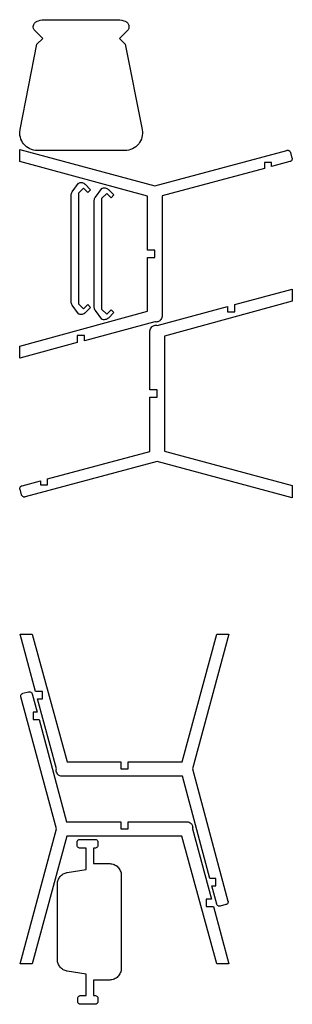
# Model space of a CAD drawing. Extents: x 0 to 47, y 0 to 169.
import ezdxf

# ---------------------------------------------------------------- set-up
doc = ezdxf.new("R2010")
doc.units = 0
doc.layers.get('0').update_dxf_attribs({"linetype": 'CONTINUOUS'})

msp = doc.modelspace()

# ---------------------------------------------------------------- linework, layer by layer
at = {"color": 0, "const_width": 0.013123}
for points in [[(16.8789, 169.188), (16.9644, 169.188), (17.2213, 169.168), (17.5581, 169.11), (17.8861, 169.014), (18.1251, 168.918), (18.2019, 168.881), (18.2551, 168.854), (18.4019, 168.75), (18.5635, 168.579), (18.6807, 168.375), (18.7378, 168.206), (18.7475, 168.146), (18.7572, 168.087), (18.7582, 167.908), (18.7131, 167.678), (18.6154, 167.464), (18.5099, 167.318), (18.4681, 167.276), (17.1486, 165.957), (18.1386, 164.967), (21.0211, 150.306), (21.0372, 150.224), (21.0672, 149.974), (21.0764, 149.643), (21.0492, 149.315), (20.9864, 148.993), (20.8888, 148.679), (20.7571, 148.378), (20.5921, 148.09), (20.4474, 147.885), (20.3944, 147.821), (20.3415, 147.757), (20.1681, 147.575), (19.9182, 147.357), (19.6475, 147.171), (19.3586, 147.014), (19.0546, 146.89), (18.7379, 146.8), (18.4112, 146.746), (18.161, 146.726), (18.0775, 146.726), (3.01981, 146.726), (2.93636, 146.726), (2.68604, 146.746), (2.35943, 146.8), (2.04269, 146.89), (1.73861, 147.014), (1.44982, 147.171), (1.17909, 147.357), (0.929199, 147.575), (0.755806, 147.757), (0.702854, 147.821), (0.649849, 147.885), (0.505208, 148.09), (0.340169, 148.378), (0.208496, 148.679), (0.110894, 148.993), (0.048123, 149.315), (0.020942, 149.643), (0.030002, 149.974), (0.060059, 150.224), (0.076172, 150.306), (2.95871, 164.967), (3.94868, 165.957), (2.62924, 167.276), (2.58735, 167.318), (2.48188, 167.464), (2.38417, 167.678), (2.33908, 167.908), (2.34011, 168.087), (2.34983, 168.146), (2.35949, 168.206), (2.41656, 168.375), (2.53375, 168.579), (2.69532, 168.75), (2.84218, 168.854), (2.89535, 168.881), (2.97211, 168.918), (3.21121, 169.014), (3.53922, 169.11), (3.87603, 169.168), (4.13282, 169.188), (4.21843, 169.188), (16.8789, 169.188)], [(43.2614, 143.968), (43.2614, 144.668), (42.0114, 144.668), (42.0114, 143.633), (24.4387, 138.925), (24.4387, 118.247), (24.4387, 118.195), (24.4167, 118.038), (24.3519, 117.839), (24.2478, 117.659), (24.1456, 117.538), (24.1067, 117.503), (24.0678, 117.468), (23.936, 117.379), (23.7454, 117.295), (23.5415, 117.252), (23.3829, 117.247), (23.331, 117.253), (23.1887, 117.268), (11.1107, 114.032), (11.1107, 114.916), (9.86068, 114.916), (9.86068, 113.697), (0.006565, 111.057), (0.006565, 113.097), (21.9387, 119.106), (21.9387, 128.339), (23.1887, 128.339), (23.1887, 129.589), (21.9387, 129.589), (21.9387, 138.858), (0.006565, 144.799), (0.006565, 146.872), (23.1887, 140.66), (45.8881, 146.743), (45.9124, 146.749), (45.9879, 146.758), (46.0861, 146.754), (46.1801, 146.732), (46.2674, 146.693), (46.3456, 146.636), (46.4121, 146.567), (46.4646, 146.483), (46.4939, 146.414), (46.5004, 146.389), (46.7592, 145.422), (46.7657, 145.399), (46.7754, 145.324), (46.7715, 145.225), (46.749, 145.131), (46.7093, 145.043), (46.6536, 144.965), (46.5835, 144.899), (46.5003, 144.846), (46.43, 144.817), (46.4057, 144.811), (43.2614, 143.968)], [(12.1689, 139.981), (11.6991, 139.511), (10.9625, 140.247), (10.0786, 139.364), (10.0786, 120.383), (10.9625, 119.5), (11.6991, 120.236), (12.1689, 119.766), (11.2358, 118.833), (11.2082, 118.806), (11.1168, 118.731), (10.9858, 118.651), (10.8457, 118.592), (10.6989, 118.555), (10.5482, 118.54), (10.3964, 118.549), (10.246, 118.581), (10.135, 118.62), (10.0998, 118.637), (9.02001, 120.12), (8.9969, 120.152), (8.93761, 120.255), (8.87761, 120.399), (8.84093, 120.552), (8.82856, 120.67), (8.82856, 120.709), (8.82856, 139.038), (8.82856, 139.078), (8.84093, 139.196), (8.87761, 139.347), (8.93761, 139.492), (8.9969, 139.594), (9.02001, 139.626), (10.0998, 141.11), (10.135, 141.126), (10.246, 141.165), (10.3964, 141.199), (10.5482, 141.207), (10.6989, 141.192), (10.8457, 141.156), (10.9858, 141.096), (11.1168, 141.015), (11.2082, 140.942), (11.2358, 140.914), (12.1689, 139.981)], [(16.1531, 139.078), (15.6831, 138.608), (14.9464, 139.344), (14.0626, 138.46), (14.0626, 119.48), (14.9464, 118.597), (15.6831, 119.333), (16.1531, 118.863), (15.2199, 117.93), (15.1922, 117.902), (15.1008, 117.828), (14.9699, 117.748), (14.8297, 117.689), (14.6829, 117.652), (14.5322, 117.637), (14.3804, 117.646), (14.23, 117.678), (14.119, 117.717), (14.0839, 117.734), (13.0041, 119.217), (12.981, 119.249), (12.9216, 119.352), (12.8617, 119.496), (12.825, 119.649), (12.8126, 119.766), (12.8126, 119.806), (12.8126, 138.135), (12.8126, 138.174), (12.825, 138.292), (12.8617, 138.444), (12.9216, 138.589), (12.981, 138.692), (13.0041, 138.723), (14.0839, 140.207), (14.119, 140.224), (14.23, 140.263), (14.3804, 140.294), (14.5322, 140.303), (14.6829, 140.289), (14.8297, 140.251), (14.9699, 140.193), (15.1008, 140.112), (15.1922, 140.039), (15.2199, 140.011), (16.1531, 139.078)], [(3.54943, 89.9615), (3.54943, 89.2611), (4.79943, 89.2611), (4.79943, 90.2964), (22.3735, 95.0054), (22.3735, 104.34), (23.6221, 104.34), (23.6221, 105.59), (22.3735, 105.59), (22.3735, 115.682), (22.3735, 115.735), (22.3956, 115.892), (22.4603, 116.09), (22.5644, 116.27), (22.6665, 116.392), (22.7056, 116.427), (22.7446, 116.462), (22.8762, 116.55), (23.0668, 116.634), (23.2707, 116.677), (23.4292, 116.682), (23.4813, 116.677), (23.6221, 116.661), (35.7001, 119.898), (35.7001, 119.014), (36.9501, 119.014), (36.9501, 120.233), (46.8043, 122.873), (46.8043, 120.832), (24.8735, 114.824), (24.8735, 95.0717), (46.8043, 89.1314), (46.8043, 87.0578), (23.6221, 93.2693), (0.922797, 87.1871), (0.898438, 87.1806), (0.822808, 87.1708), (0.72461, 87.1747), (0.630643, 87.1974), (0.543349, 87.2371), (0.465224, 87.2928), (0.398708, 87.3629), (0.3463, 87.446), (0.316949, 87.5164), (0.310439, 87.5407), (0.051595, 88.5067), (0.045085, 88.531), (0.035319, 88.6067), (0.039171, 88.7049), (0.06174, 88.7987), (0.101563, 88.8861), (0.157226, 88.9642), (0.227322, 89.0307), (0.310439, 89.0831), (0.380806, 89.1125), (0.405165, 89.119), (3.54943, 89.9615)], [(32.9939, 20.3731), (33.6942, 20.3731), (33.6942, 21.6231), (32.6589, 21.6231), (27.9504, 39.1957), (7.27279, 39.1957), (7.22038, 39.1957), (7.06332, 39.2179), (6.86524, 39.2825), (6.68485, 39.3868), (6.56342, 39.4889), (6.52849, 39.5278), (6.49349, 39.5668), (6.40511, 39.6986), (6.3209, 39.8892), (6.27806, 40.0931), (6.27294, 40.2515), (6.2786, 40.3036), (6.294, 40.4457), (3.05772, 52.5239), (3.94135, 52.5239), (3.94135, 53.7739), (2.72276, 53.7739), (0.082357, 63.6279), (2.12294, 63.6279), (8.132, 41.6957), (17.365, 41.6957), (17.365, 40.4457), (18.615, 40.4457), (18.615, 41.6957), (27.8833, 41.6957), (33.8239, 63.6279), (35.8976, 63.6279), (29.686, 40.4457), (35.7682, 17.7465), (35.7747, 17.7222), (35.7844, 17.6465), (35.7806, 17.5483), (35.7581, 17.4543), (35.7182, 17.3671), (35.6625, 17.2889), (35.5925, 17.2225), (35.5093, 17.17), (35.439, 17.1407), (35.4147, 17.1342), (34.4488, 16.8753), (34.4243, 16.8688), (34.3488, 16.859), (34.2506, 16.8629), (34.1565, 16.8854), (34.0693, 16.9253), (33.9911, 16.981), (33.9246, 17.0511), (33.8722, 17.1342), (33.8429, 17.2046), (33.8364, 17.2289), (32.9939, 20.3731)], [(2.98617, 50.206), (2.28581, 50.206), (2.28581, 48.956), (3.32107, 48.956), (8.03, 31.3819), (17.365, 31.3819), (17.365, 30.1333), (18.615, 30.1333), (18.615, 31.3819), (28.7071, 31.3819), (28.7594, 31.3819), (28.9164, 31.3599), (29.1146, 31.2951), (29.2949, 31.191), (29.4164, 31.0887), (29.4514, 31.0499), (29.4863, 31.0108), (29.5747, 30.8792), (29.6589, 30.6886), (29.7018, 30.4847), (29.7068, 30.3261), (29.7013, 30.274), (29.686, 30.1333), (32.9224, 18.0553), (32.0386, 18.0553), (32.0386, 16.8053), (33.2572, 16.8053), (35.8976, 6.95111), (33.8571, 6.95111), (27.8483, 28.8819), (8.09625, 28.8819), (2.15603, 6.95111), (0.082357, 6.95111), (6.294, 30.1333), (0.211751, 52.8326), (0.20524, 52.8569), (0.195475, 52.9325), (0.199328, 53.0307), (0.221897, 53.1247), (0.261719, 53.2121), (0.317383, 53.2901), (0.387478, 53.3567), (0.470594, 53.409), (0.540961, 53.4385), (0.565321, 53.445), (1.53125, 53.7037), (1.55556, 53.7103), (1.63118, 53.72), (1.72939, 53.7163), (1.82335, 53.6937), (1.91064, 53.6539), (1.98876, 53.5982), (2.05528, 53.5281), (2.10769, 53.445), (2.1371, 53.3746), (2.14361, 53.3501), (2.98617, 50.206)], [(11.4373, 1.51113), (11.4373, 5.17199), (8.15588, 5.71664), (8.11106, 5.72407), (7.97803, 5.75444), (7.80692, 5.80729), (7.64312, 5.8744), (7.48742, 5.95497), (7.34033, 6.04824), (7.20253, 6.15338), (7.07482, 6.26975), (6.95768, 6.39643), (6.85189, 6.53267), (6.75803, 6.67779), (6.67681, 6.83089), (6.60889, 6.99121), (6.5549, 7.1581), (6.51557, 7.33062), (6.49143, 7.50803), (6.48329, 7.64426), (6.48329, 7.68961), (6.48329, 20.6626), (6.48329, 20.7081), (6.49143, 20.8443), (6.51557, 21.0218), (6.5549, 21.1943), (6.60889, 21.3611), (6.67681, 21.5215), (6.75803, 21.6746), (6.85189, 21.8197), (6.95768, 21.956), (7.07482, 22.0826), (7.20253, 22.1989), (7.34033, 22.304), (7.48742, 22.3974), (7.64312, 22.4779), (7.80692, 22.545), (7.97803, 22.5979), (8.11106, 22.6282), (8.15588, 22.6357), (11.4373, 23.1803), (11.4373, 26.8411), (10.3502, 26.8411), (10.3256, 26.8411), (10.2521, 26.8508), (10.1588, 26.8792), (10.0727, 26.9251), (10.0139, 26.9703), (9.99664, 26.9876), (9.97928, 27.005), (9.93414, 27.0637), (9.88818, 27.1499), (9.85981, 27.2432), (9.85015, 27.3167), (9.85015, 27.3411), (9.85015, 27.8411), (9.85015, 27.8664), (9.86029, 27.9419), (9.88943, 28.0358), (9.93554, 28.1207), (9.99658, 28.1947), (10.0706, 28.2558), (10.1555, 28.3018), (10.2493, 28.331), (10.3249, 28.3411), (10.3502, 28.3411), (12.9373, 28.3411), (12.9625, 28.3411), (13.0381, 28.331), (13.1319, 28.3018), (13.2168, 28.2558), (13.2908, 28.1947), (13.3519, 28.1207), (13.398, 28.0358), (13.4271, 27.9419), (13.4373, 27.8664), (13.4373, 27.8411), (13.4373, 27.3411), (13.4373, 27.3167), (13.4276, 27.2432), (13.3992, 27.1499), (13.3533, 27.0637), (13.3082, 27.005), (13.2909, 26.9876), (13.2735, 26.9703), (13.2147, 26.9251), (13.1287, 26.8792), (13.0353, 26.8508), (12.9618, 26.8411), (12.9373, 26.8411), (12.6774, 26.8411), (12.6774, 24.1761), (15.4374, 24.1761), (15.4885, 24.1761), (15.6418, 24.1658), (15.8404, 24.1356), (16.0321, 24.0862), (16.2158, 24.019), (16.3907, 23.9347), (16.5556, 23.8346), (16.7096, 23.7194), (16.8515, 23.5904), (16.9807, 23.4483), (17.0957, 23.2944), (17.196, 23.1294), (17.2801, 22.9546), (17.3474, 22.771), (17.3967, 22.5793), (17.4269, 22.3807), (17.4374, 22.2274), (17.4374, 22.1761), (17.4374, 6.17617), (17.4374, 6.12506), (17.4269, 5.97168), (17.3967, 5.77311), (17.3474, 5.58143), (17.2801, 5.39768), (17.196, 5.22287), (17.0957, 5.05794), (16.9807, 4.90397), (16.8515, 4.76193), (16.7096, 4.63286), (16.5556, 4.51774), (16.3907, 4.41758), (16.2158, 4.33333), (16.0321, 4.26611), (15.8404, 4.21679), (15.6418, 4.18653), (15.4885, 4.17617), (15.4374, 4.17617), (12.6774, 4.17617), (12.6774, 1.51113), (12.9373, 1.51113), (12.9625, 1.51113), (13.0381, 1.50097), (13.1319, 1.47185), (13.2168, 1.42578), (13.2908, 1.36469), (13.3519, 1.29069), (13.398, 1.20578), (13.4271, 1.11193), (13.4373, 1.03635), (13.4373, 1.01112), (13.4373, 0.511122), (13.4373, 0.486654), (13.4276, 0.41314), (13.3992, 0.319824), (13.3533, 0.233778), (13.3082, 0.174968), (13.2909, 0.157607), (13.2735, 0.1403), (13.2147, 0.095161), (13.1287, 0.049208), (13.0353, 0.020833), (12.9618, 0.011122), (12.9373, 0.011122), (10.4641, 0.011122), (10.4389, 0.011122), (10.3633, 0.021322), (10.2694, 0.050456), (10.1845, 0.096571), (10.1105, 0.157607), (10.0494, 0.231608), (10.0034, 0.316569), (9.97424, 0.410374), (9.96408, 0.485949), (9.96408, 0.511122), (9.96408, 1.01112), (9.96408, 1.03564), (9.97374, 1.10916), (10.0021, 1.20253), (10.0481, 1.28857), (10.0932, 1.34738), (10.1105, 1.36469), (10.1278, 1.38205), (10.1867, 1.42714), (10.2727, 1.4731), (10.366, 1.50146), (10.4396, 1.51113), (10.4641, 1.51113), (11.4373, 1.51113)]]:
    msp.add_lwpolyline(points, close=True, dxfattribs=at)
at = {"color": 0}
for points in [[(16.8789, 169.188), (16.9644, 169.188), (17.2213, 169.168), (17.5581, 169.11), (17.8861, 169.014), (18.1251, 168.918), (18.2019, 168.881), (18.2551, 168.854), (18.4019, 168.75), (18.5635, 168.579), (18.6807, 168.375), (18.7378, 168.206), (18.7475, 168.146), (18.7572, 168.087), (18.7582, 167.908), (18.7131, 167.678), (18.6154, 167.464), (18.5099, 167.318), (18.4681, 167.276), (17.1486, 165.957), (18.1386, 164.967), (21.0211, 150.306), (21.0372, 150.224), (21.0672, 149.974), (21.0764, 149.643), (21.0492, 149.315), (20.9864, 148.993), (20.8888, 148.679), (20.7571, 148.378), (20.5921, 148.09), (20.4474, 147.885), (20.3944, 147.821), (20.3415, 147.757), (20.1681, 147.575), (19.9182, 147.357), (19.6475, 147.171), (19.3586, 147.014), (19.0546, 146.89), (18.7379, 146.8), (18.4112, 146.746), (18.161, 146.726), (18.0775, 146.726), (3.01981, 146.726), (2.93636, 146.726), (2.68604, 146.746), (2.35943, 146.8), (2.04269, 146.89), (1.73861, 147.014), (1.44982, 147.171), (1.17909, 147.357), (0.929199, 147.575), (0.755806, 147.757), (0.702854, 147.821), (0.649849, 147.885), (0.505208, 148.09), (0.340169, 148.378), (0.208496, 148.679), (0.110894, 148.993), (0.048123, 149.315), (0.020942, 149.643), (0.030002, 149.974), (0.060059, 150.224), (0.076172, 150.306), (2.95871, 164.967), (3.94868, 165.957), (2.62924, 167.276), (2.58735, 167.318), (2.48188, 167.464), (2.38417, 167.678), (2.33908, 167.908), (2.34011, 168.087), (2.34983, 168.146), (2.35949, 168.206), (2.41656, 168.375), (2.53375, 168.579), (2.69532, 168.75), (2.84218, 168.854), (2.89535, 168.881), (2.97211, 168.918), (3.21121, 169.014), (3.53922, 169.11), (3.87603, 169.168), (4.13282, 169.188), (4.21843, 169.188), (16.8789, 169.188)], [(43.2614, 143.968), (43.2614, 144.668), (42.0114, 144.668), (42.0114, 143.633), (24.4387, 138.925), (24.4387, 118.247), (24.4387, 118.195), (24.4167, 118.038), (24.3519, 117.839), (24.2478, 117.659), (24.1456, 117.538), (24.1067, 117.503), (24.0678, 117.468), (23.936, 117.379), (23.7454, 117.295), (23.5415, 117.252), (23.3829, 117.247), (23.331, 117.253), (23.1887, 117.268), (11.1107, 114.032), (11.1107, 114.916), (9.86068, 114.916), (9.86068, 113.697), (0.006565, 111.057), (0.006565, 113.097), (21.9387, 119.106), (21.9387, 128.339), (23.1887, 128.339), (23.1887, 129.589), (21.9387, 129.589), (21.9387, 138.858), (0.006565, 144.799), (0.006565, 146.872), (23.1887, 140.66), (45.8881, 146.743), (45.9124, 146.749), (45.9879, 146.758), (46.0861, 146.754), (46.1801, 146.732), (46.2674, 146.693), (46.3456, 146.636), (46.4121, 146.567), (46.4646, 146.483), (46.4939, 146.414), (46.5004, 146.389), (46.7592, 145.422), (46.7657, 145.399), (46.7754, 145.324), (46.7715, 145.225), (46.749, 145.131), (46.7093, 145.043), (46.6536, 144.965), (46.5835, 144.899), (46.5003, 144.846), (46.43, 144.817), (46.4057, 144.811), (43.2614, 143.968)], [(12.1689, 139.981), (11.6991, 139.511), (10.9625, 140.247), (10.0786, 139.364), (10.0786, 120.383), (10.9625, 119.5), (11.6991, 120.236), (12.1689, 119.766), (11.2358, 118.833), (11.2082, 118.806), (11.1168, 118.731), (10.9858, 118.651), (10.8457, 118.592), (10.6989, 118.555), (10.5482, 118.54), (10.3964, 118.549), (10.246, 118.581), (10.135, 118.62), (10.0998, 118.637), (9.02001, 120.12), (8.9969, 120.152), (8.93761, 120.255), (8.87761, 120.399), (8.84093, 120.552), (8.82856, 120.67), (8.82856, 120.709), (8.82856, 139.038), (8.82856, 139.078), (8.84093, 139.196), (8.87761, 139.347), (8.93761, 139.492), (8.9969, 139.594), (9.02001, 139.626), (10.0998, 141.11), (10.135, 141.126), (10.246, 141.165), (10.3964, 141.199), (10.5482, 141.207), (10.6989, 141.192), (10.8457, 141.156), (10.9858, 141.096), (11.1168, 141.015), (11.2082, 140.942), (11.2358, 140.914), (12.1689, 139.981)], [(16.1531, 139.078), (15.6831, 138.608), (14.9464, 139.344), (14.0626, 138.46), (14.0626, 119.48), (14.9464, 118.597), (15.6831, 119.333), (16.1531, 118.863), (15.2199, 117.93), (15.1922, 117.902), (15.1008, 117.828), (14.9699, 117.748), (14.8297, 117.689), (14.6829, 117.652), (14.5322, 117.637), (14.3804, 117.646), (14.23, 117.678), (14.119, 117.717), (14.0839, 117.734), (13.0041, 119.217), (12.981, 119.249), (12.9216, 119.352), (12.8617, 119.496), (12.825, 119.649), (12.8126, 119.766), (12.8126, 119.806), (12.8126, 138.135), (12.8126, 138.174), (12.825, 138.292), (12.8617, 138.444), (12.9216, 138.589), (12.981, 138.692), (13.0041, 138.723), (14.0839, 140.207), (14.119, 140.224), (14.23, 140.263), (14.3804, 140.294), (14.5322, 140.303), (14.6829, 140.289), (14.8297, 140.251), (14.9699, 140.193), (15.1008, 140.112), (15.1922, 140.039), (15.2199, 140.011), (16.1531, 139.078)], [(3.54943, 89.9615), (3.54943, 89.2611), (4.79943, 89.2611), (4.79943, 90.2964), (22.3735, 95.0054), (22.3735, 104.34), (23.6221, 104.34), (23.6221, 105.59), (22.3735, 105.59), (22.3735, 115.682), (22.3735, 115.735), (22.3956, 115.892), (22.4603, 116.09), (22.5644, 116.27), (22.6665, 116.392), (22.7056, 116.427), (22.7446, 116.462), (22.8762, 116.55), (23.0668, 116.634), (23.2707, 116.677), (23.4292, 116.682), (23.4813, 116.677), (23.6221, 116.661), (35.7001, 119.898), (35.7001, 119.014), (36.9501, 119.014), (36.9501, 120.233), (46.8043, 122.873), (46.8043, 120.832), (24.8735, 114.824), (24.8735, 95.0717), (46.8043, 89.1314), (46.8043, 87.0578), (23.6221, 93.2693), (0.922797, 87.1871), (0.898438, 87.1806), (0.822808, 87.1708), (0.72461, 87.1747), (0.630643, 87.1974), (0.543349, 87.2371), (0.465224, 87.2928), (0.398708, 87.3629), (0.3463, 87.446), (0.316949, 87.5164), (0.310439, 87.5407), (0.051595, 88.5067), (0.045085, 88.531), (0.035319, 88.6067), (0.039171, 88.7049), (0.06174, 88.7987), (0.101563, 88.8861), (0.157226, 88.9642), (0.227322, 89.0307), (0.310439, 89.0831), (0.380806, 89.1125), (0.405165, 89.119), (3.54943, 89.9615)], [(32.9939, 20.3731), (33.6942, 20.3731), (33.6942, 21.6231), (32.6589, 21.6231), (27.9504, 39.1957), (7.27279, 39.1957), (7.22038, 39.1957), (7.06332, 39.2179), (6.86524, 39.2825), (6.68485, 39.3868), (6.56342, 39.4889), (6.52849, 39.5278), (6.49349, 39.5668), (6.40511, 39.6986), (6.3209, 39.8892), (6.27806, 40.0931), (6.27294, 40.2515), (6.2786, 40.3036), (6.294, 40.4457), (3.05772, 52.5239), (3.94135, 52.5239), (3.94135, 53.7739), (2.72276, 53.7739), (0.082357, 63.6279), (2.12294, 63.6279), (8.132, 41.6957), (17.365, 41.6957), (17.365, 40.4457), (18.615, 40.4457), (18.615, 41.6957), (27.8833, 41.6957), (33.8239, 63.6279), (35.8976, 63.6279), (29.686, 40.4457), (35.7682, 17.7465), (35.7747, 17.7222), (35.7844, 17.6465), (35.7806, 17.5483), (35.7581, 17.4543), (35.7182, 17.3671), (35.6625, 17.2889), (35.5925, 17.2225), (35.5093, 17.17), (35.439, 17.1407), (35.4147, 17.1342), (34.4488, 16.8753), (34.4243, 16.8688), (34.3488, 16.859), (34.2506, 16.8629), (34.1565, 16.8854), (34.0693, 16.9253), (33.9911, 16.981), (33.9246, 17.0511), (33.8722, 17.1342), (33.8429, 17.2046), (33.8364, 17.2289), (32.9939, 20.3731)], [(2.98617, 50.206), (2.28581, 50.206), (2.28581, 48.956), (3.32107, 48.956), (8.03, 31.3819), (17.365, 31.3819), (17.365, 30.1333), (18.615, 30.1333), (18.615, 31.3819), (28.7071, 31.3819), (28.7594, 31.3819), (28.9164, 31.3599), (29.1146, 31.2951), (29.2949, 31.191), (29.4164, 31.0887), (29.4514, 31.0499), (29.4863, 31.0108), (29.5747, 30.8792), (29.6589, 30.6886), (29.7018, 30.4847), (29.7068, 30.3261), (29.7013, 30.274), (29.686, 30.1333), (32.9224, 18.0553), (32.0386, 18.0553), (32.0386, 16.8053), (33.2572, 16.8053), (35.8976, 6.95111), (33.8571, 6.95111), (27.8483, 28.8819), (8.09625, 28.8819), (2.15603, 6.95111), (0.082357, 6.95111), (6.294, 30.1333), (0.211751, 52.8326), (0.20524, 52.8569), (0.195475, 52.9325), (0.199328, 53.0307), (0.221897, 53.1247), (0.261719, 53.2121), (0.317383, 53.2901), (0.387478, 53.3567), (0.470594, 53.409), (0.540961, 53.4385), (0.565321, 53.445), (1.53125, 53.7037), (1.55556, 53.7103), (1.63118, 53.72), (1.72939, 53.7163), (1.82335, 53.6937), (1.91064, 53.6539), (1.98876, 53.5982), (2.05528, 53.5281), (2.10769, 53.445), (2.1371, 53.3746), (2.14361, 53.3501), (2.98617, 50.206)], [(11.4373, 1.51113), (11.4373, 5.17199), (8.15588, 5.71664), (8.11106, 5.72407), (7.97803, 5.75444), (7.80692, 5.80729), (7.64312, 5.8744), (7.48742, 5.95497), (7.34033, 6.04824), (7.20253, 6.15338), (7.07482, 6.26975), (6.95768, 6.39643), (6.85189, 6.53267), (6.75803, 6.67779), (6.67681, 6.83089), (6.60889, 6.99121), (6.5549, 7.1581), (6.51557, 7.33062), (6.49143, 7.50803), (6.48329, 7.64426), (6.48329, 7.68961), (6.48329, 20.6626), (6.48329, 20.7081), (6.49143, 20.8443), (6.51557, 21.0218), (6.5549, 21.1943), (6.60889, 21.3611), (6.67681, 21.5215), (6.75803, 21.6746), (6.85189, 21.8197), (6.95768, 21.956), (7.07482, 22.0826), (7.20253, 22.1989), (7.34033, 22.304), (7.48742, 22.3974), (7.64312, 22.4779), (7.80692, 22.545), (7.97803, 22.5979), (8.11106, 22.6282), (8.15588, 22.6357), (11.4373, 23.1803), (11.4373, 26.8411), (10.3502, 26.8411), (10.3256, 26.8411), (10.2521, 26.8508), (10.1588, 26.8792), (10.0727, 26.9251), (10.0139, 26.9703), (9.99664, 26.9876), (9.97928, 27.005), (9.93414, 27.0637), (9.88818, 27.1499), (9.85981, 27.2432), (9.85015, 27.3167), (9.85015, 27.3411), (9.85015, 27.8411), (9.85015, 27.8664), (9.86029, 27.9419), (9.88943, 28.0358), (9.93554, 28.1207), (9.99658, 28.1947), (10.0706, 28.2558), (10.1555, 28.3018), (10.2493, 28.331), (10.3249, 28.3411), (10.3502, 28.3411), (12.9373, 28.3411), (12.9625, 28.3411), (13.0381, 28.331), (13.1319, 28.3018), (13.2168, 28.2558), (13.2908, 28.1947), (13.3519, 28.1207), (13.398, 28.0358), (13.4271, 27.9419), (13.4373, 27.8664), (13.4373, 27.8411), (13.4373, 27.3411), (13.4373, 27.3167), (13.4276, 27.2432), (13.3992, 27.1499), (13.3533, 27.0637), (13.3082, 27.005), (13.2909, 26.9876), (13.2735, 26.9703), (13.2147, 26.9251), (13.1287, 26.8792), (13.0353, 26.8508), (12.9618, 26.8411), (12.9373, 26.8411), (12.6774, 26.8411), (12.6774, 24.1761), (15.4374, 24.1761), (15.4885, 24.1761), (15.6418, 24.1658), (15.8404, 24.1356), (16.0321, 24.0862), (16.2158, 24.019), (16.3907, 23.9347), (16.5556, 23.8346), (16.7096, 23.7194), (16.8515, 23.5904), (16.9807, 23.4483), (17.0957, 23.2944), (17.196, 23.1294), (17.2801, 22.9546), (17.3474, 22.771), (17.3967, 22.5793), (17.4269, 22.3807), (17.4374, 22.2274), (17.4374, 22.1761), (17.4374, 6.17617), (17.4374, 6.12506), (17.4269, 5.97168), (17.3967, 5.77311), (17.3474, 5.58143), (17.2801, 5.39768), (17.196, 5.22287), (17.0957, 5.05794), (16.9807, 4.90397), (16.8515, 4.76193), (16.7096, 4.63286), (16.5556, 4.51774), (16.3907, 4.41758), (16.2158, 4.33333), (16.0321, 4.26611), (15.8404, 4.21679), (15.6418, 4.18653), (15.4885, 4.17617), (15.4374, 4.17617), (12.6774, 4.17617), (12.6774, 1.51113), (12.9373, 1.51113), (12.9625, 1.51113), (13.0381, 1.50097), (13.1319, 1.47185), (13.2168, 1.42578), (13.2908, 1.36469), (13.3519, 1.29069), (13.398, 1.20578), (13.4271, 1.11193), (13.4373, 1.03635), (13.4373, 1.01112), (13.4373, 0.511122), (13.4373, 0.486654), (13.4276, 0.41314), (13.3992, 0.319824), (13.3533, 0.233778), (13.3082, 0.174968), (13.2909, 0.157607), (13.2735, 0.1403), (13.2147, 0.095161), (13.1287, 0.049208), (13.0353, 0.020833), (12.9618, 0.011122), (12.9373, 0.011122), (10.4641, 0.011122), (10.4389, 0.011122), (10.3633, 0.021322), (10.2694, 0.050456), (10.1845, 0.096571), (10.1105, 0.157607), (10.0494, 0.231608), (10.0034, 0.316569), (9.97424, 0.410374), (9.96408, 0.485949), (9.96408, 0.511122), (9.96408, 1.01112), (9.96408, 1.03564), (9.97374, 1.10916), (10.0021, 1.20253), (10.0481, 1.28857), (10.0932, 1.34738), (10.1105, 1.36469), (10.1278, 1.38205), (10.1867, 1.42714), (10.2727, 1.4731), (10.366, 1.50146), (10.4396, 1.51113), (10.4641, 1.51113), (11.4373, 1.51113)]]:
    msp.add_lwpolyline(points, close=True, dxfattribs=at)

doc.saveas('drawing.dxf')
